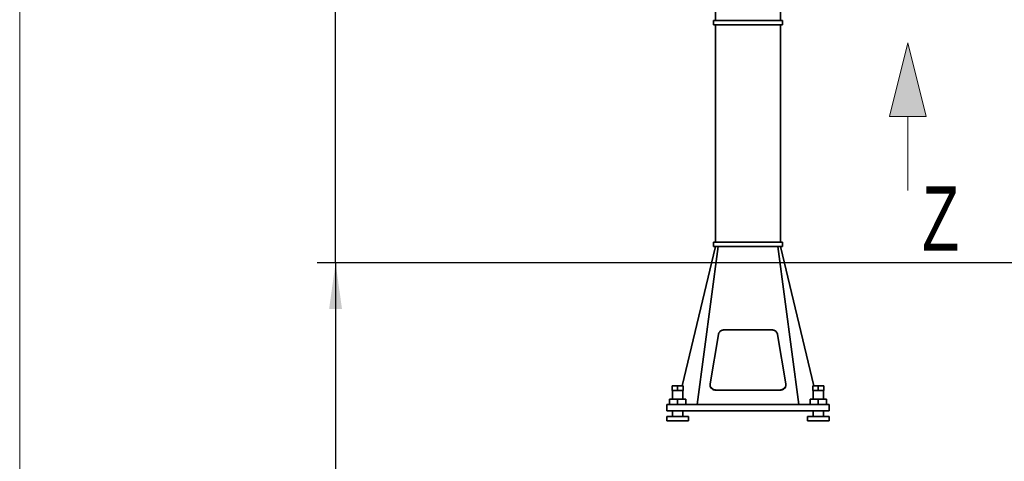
# Model space of a CAD drawing. Header units: millimetres. Extents: x 21 to 401, y 28 to 281.
# Tile 19 of 25: x 226 to 279, y 125 to 149. Entities that reach past the tile are written whole.
import ezdxf

# ---------------------------------------------------------------- set-up
doc = ezdxf.new("R2010")
doc.units = ezdxf.units.MM
doc.layers.add('KOPF', color=7, linetype='Continuous')
doc.styles.add('SLDTEXTSTYLE0', font='TXT', dxfattribs={"width": 0.7})
doc.dimstyles.new('SLDDIMSTYLE1', dxfattribs={"dimtxt": 1.924756, "dimasz": 2.5, "dimexe": 0, "dimexo": 0.0625, "dimgap": 0.481189, "dimtad": 1, "dimlfac": 85, "dimrnd": 1e-09, "dimzin": 12, "dimdsep": 46, "dimtxsty": 'SLDTEXTSTYLE0', "dimsah": 1, "dimcen": 0.09, "dimadec": 0, "dimazin": 3, "dimtfac": 1, "dimtmove": 0, "dimatfit": 0, "dimfxl": 1, "dimfrac": 2, "dimtolj": 1, "dimtzin": 12, "dimarcsym": 0})

# ---------------------------------------------------------------- blocks, each defined once
blk = doc.blocks.new('SW_NOTE_0_1')
at = {"color": 0, "linetype": 'Continuous', "lineweight": 18, "insert": (0, 6.734), "char_height": 5.224, "attachment_point": 1, "style": 'SLDTEXTSTYLE0'}
blk.add_mtext('Z', dxfattribs=at)
blk = doc.blocks.new('Ansichtspfeil_C_up')
at = {"linetype": 'Continuous'}
blk.add_hatch(color=7, dxfattribs=at).paths.add_polyline_path([(5.666, 182.155), (7.166, 176.155), (4.166, 176.155)], flags=0)
at = {"color": 7, "linetype": 'Continuous', "lineweight": 18}
for p, q in [((4.166, 176.155), (5.666, 182.155)), ((5.666, 182.155), (7.166, 176.155)), ((7.166, 176.155), (4.166, 176.155)), ((5.666, 176.155), (5.666, 170.155))]:
    blk.add_line(p, q, dxfattribs=at)
blk.add_blockref('SW_NOTE_0_1', (6.835, 163.752), dxfattribs=at)
blk = doc.blocks.new('_D_1')
at = {"layer": 'KOPF'}
for p, q in [((242.908, 151.181), (242.908, 157.181)), ((272.901, 151.181), (241.908, 151.181)), ((242.908, 135.9), (242.908, 151.181)), ((326.642, 135.9), (241.908, 135.9)), ((242.908, 135.9), (242.908, 98.143))]:
    blk.add_line(p, q, dxfattribs=at)
for points in [[(242.908, 151.181), (243.258, 153.681), (242.558, 153.681)], [(242.908, 135.9), (242.558, 133.4), (243.258, 133.4)]]:
    blk.add_solid(points, dxfattribs=at)
at = {"layer": 'KOPF', "insert": (240.179, 98.143), "char_height": 2.11667, "attachment_point": 1, "rotation": 90, "style": 'SLDTEXTSTYLE0'}
blk.add_mtext('Hub, course, stroke = az+sz', dxfattribs=at)

msp = doc.modelspace()

# ---------------------------------------------------------------- linework, layer by layer
at = {"color": 7, "linetype": 'Continuous', "lineweight": 35}
for p, q in [((263.56419, 152.13918), (263.56419, 149.08035)), ((267.0936, 152.13918), (267.0936, 149.08035)), ((263.44654, 149.08035), (263.44654, 148.84506)), ((263.44654, 149.08035), (267.21125, 149.08035)), ((263.44654, 148.84506), (267.21125, 148.84506)), ((263.56419, 148.84506), (263.56419, 137.02153)), ((267.0936, 148.84506), (267.0936, 137.02153)), ((267.21125, 149.08035), (267.21125, 148.84506)), ((263.56419, 136.78623), (261.74791, 129.20976)), ((263.71125, 136.78623), (262.56419, 128.198)), ((263.44654, 136.78623), (263.44654, 137.02153)), ((263.56419, 137.02153), (263.44654, 137.02153)), ((263.56419, 136.78623), (263.44654, 136.78623)), ((267.0936, 137.02153), (263.56419, 137.02153)), ((267.0936, 136.78623), (263.56419, 136.78623)), ((266.94654, 136.78623), (268.0936, 128.198)), ((267.21125, 137.02153), (267.0936, 137.02153)), ((267.21125, 136.78623), (267.0936, 136.78623)), ((267.0936, 136.78623), (268.90988, 129.20976)), ((267.21125, 136.78623), (267.21125, 137.02153)), ((266.5908, 132.26638), (264.06699, 132.26638)), ((263.71749, 132.01092), (263.26776, 129.32035)), ((267.39004, 129.32035), (266.94031, 132.01092)), ((261.21125, 129.20976), (261.21125, 128.95094)), ((261.21125, 129.20976), (261.50537, 129.20976)), ((261.50537, 129.20976), (261.50537, 128.95094)), ((261.50537, 129.20976), (261.79948, 129.20976)), ((261.79948, 129.20976), (261.79948, 128.95094)), ((263.26432, 129.27905), (263.26432, 129.26631)), ((267.39347, 129.26631), (267.39347, 129.27905)), ((268.85831, 129.20976), (268.85831, 128.95094)), ((268.85831, 129.20976), (269.15243, 129.20976)), ((269.15243, 129.20976), (269.15243, 128.95094)), ((269.15243, 129.20976), (269.44654, 129.20976)), ((269.44654, 129.20976), (269.44654, 128.95094)), ((261.06419, 128.48035), (261.06419, 128.198)), ((261.06419, 128.48035), (261.50537, 128.48035)), ((261.21125, 128.95094), (261.50537, 128.95094)), ((261.22301, 128.95094), (261.22301, 128.48035)), ((261.50537, 128.95094), (261.79948, 128.95094)), ((261.50537, 128.48035), (261.50537, 128.198)), ((261.50537, 128.48035), (261.94654, 128.48035)), ((261.78772, 128.48035), (261.78772, 128.95094)), ((261.94654, 128.48035), (261.94654, 128.198)), ((263.61726, 128.9823), (267.04053, 128.9823)), ((263.61726, 128.96956), (267.04053, 128.96956)), ((268.71125, 128.48035), (268.71125, 128.198)), ((268.71125, 128.48035), (269.15243, 128.48035)), ((268.85831, 128.95094), (269.15243, 128.95094)), ((268.87007, 128.95094), (268.87007, 128.48035)), ((269.15243, 128.95094), (269.44654, 128.95094)), ((269.15243, 128.48035), (269.15243, 128.198)), ((269.15243, 128.48035), (269.5936, 128.48035)), ((269.43478, 128.48035), (269.43478, 128.95094)), ((269.5936, 128.48035), (269.5936, 128.198)), ((260.91713, 127.84506), (260.91713, 128.198)), ((269.74066, 128.198), (260.91713, 128.198)), ((269.74066, 127.84506), (269.74066, 128.198)), ((269.74066, 127.84506), (260.91713, 127.84506)), ((260.91713, 127.55094), (260.91713, 127.31565)), ((262.0936, 127.55094), (260.91713, 127.55094)), ((261.22301, 127.84506), (261.22301, 127.55094)), ((261.78772, 127.55094), (261.78772, 127.84506)), ((262.0936, 127.31565), (262.0936, 127.55094)), ((268.56419, 127.55094), (268.56419, 127.31565)), ((269.74066, 127.55094), (268.56419, 127.55094)), ((268.87007, 127.84506), (268.87007, 127.55094)), ((269.43478, 127.55094), (269.43478, 127.84506)), ((269.74066, 127.31565), (269.74066, 127.55094)), ((262.0936, 127.31565), (260.91713, 127.31565)), ((269.74066, 127.31565), (268.56419, 127.31565))]:
    msp.add_line(p, q, dxfattribs=at)
at = {"color": 7, "linetype": 'Continuous', "lineweight": 35, "flags": 128}
for points in [[(264.06699, 132.26638), (264.02822, 132.26458), (263.98991, 132.25922), (263.95253, 132.25034), (263.91655, 132.23807), (263.88238, 132.22255), (263.85045, 132.20396), (263.82114, 132.18254), (263.79481, 132.15854), (263.77177, 132.13225), (263.7523, 132.10399), (263.73665, 132.07411), (263.725, 132.04296), (263.71749, 132.01092)], [(266.94031, 132.01092), (266.93279, 132.04296), (266.92114, 132.07411), (266.90549, 132.10399), (266.88602, 132.13225), (266.86299, 132.15854), (266.83665, 132.18254), (266.80735, 132.20396), (266.77541, 132.22255), (266.74125, 132.23807), (266.70526, 132.25034), (266.66788, 132.25922), (266.62958, 132.26458), (266.5908, 132.26638)], [(263.26432, 129.26631), (263.2657, 129.24011), (263.27153, 129.20664), (263.28185, 129.17396), (263.29653, 129.14247), (263.31537, 129.11259), (263.33813, 129.08471), (263.36452, 129.05918), (263.39419, 129.03635), (263.42676, 129.0165), (263.46181, 128.9999), (263.49887, 128.98675), (263.53747, 128.97724), (263.5771, 128.97149), (263.61726, 128.96956)], [(263.26776, 129.32035), (263.26444, 129.28665), (263.2657, 129.25284), (263.27153, 129.21938), (263.28185, 129.18669), (263.29653, 129.1552), (263.31537, 129.12533), (263.33813, 129.09744), (263.36452, 129.07192), (263.39419, 129.04908), (263.42676, 129.02924), (263.46181, 129.01263), (263.49887, 128.99949), (263.53747, 128.98998), (263.5771, 128.98422), (263.61726, 128.9823)], [(267.04053, 128.9823), (267.08069, 128.98422), (267.12032, 128.98998), (267.15893, 128.99949), (267.19599, 129.01263), (267.23103, 129.02924), (267.2636, 129.04908), (267.29327, 129.07192), (267.31966, 129.09744), (267.34242, 129.12533), (267.36127, 129.1552), (267.37594, 129.18669), (267.38626, 129.21938), (267.39209, 129.25284), (267.39336, 129.28665), (267.39004, 129.32035)], [(267.04053, 128.96956), (267.08069, 128.97149), (267.12032, 128.97724), (267.15893, 128.98675), (267.19599, 128.9999), (267.23103, 129.0165), (267.2636, 129.03635), (267.29327, 129.05918), (267.31966, 129.08471), (267.34242, 129.11259), (267.36127, 129.14247), (267.37594, 129.17396), (267.38626, 129.20664), (267.39209, 129.24011), (267.39347, 129.26631)]]:
    msp.add_lwpolyline(points, dxfattribs=at)
at = {"layer": 'KOPF', "lineweight": 18}
msp.add_line((225.73608, 193.32761), (225.73608, 28.32761), dxfattribs=at)

# ---------------------------------------------------------------- block references
at = {"layer": 'KOPF', "xscale": 0.67, "yscale": 0.67, "zscale": 0.67}
msp.add_blockref('Ansichtspfeil_C_up', (270.22322, 25.83448), dxfattribs=at)

# ---------------------------------------------------------------- dimensions: what is measured, and where the dimension line sits
at = {"layer": 'KOPF'}
dim = msp.add_linear_dim(base=(242.9076, 151.18106), p1=(326.64184, 135.9), p2=(272.90066, 151.18106), angle=90, text='Hub, course, stroke = az+sz', dimstyle='SLDDIMSTYLE1', dxfattribs=at)
dim.commit()
dim.dimension.update_dxf_attribs({"geometry": '_D_1', "text_midpoint": (242.9076, 114.30976), "dimtype": 160})

doc.saveas('drawing.dxf')
